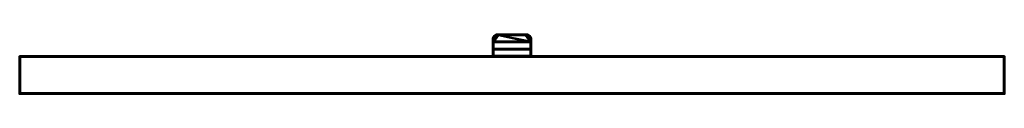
# Model space of a CAD drawing. Header units: millimetres. Extents: x -1875 to 2125, y -75 to 165.
import ezdxf

# ---------------------------------------------------------------- set-up
doc = ezdxf.new("R2010")
doc.units = ezdxf.units.MM
doc.layers.add('A-WALL', color=113, linetype='Continuous', lineweight=60)
doc.layers.add('E-LITE-EQPM', color=33, linetype='Continuous', lineweight=40)

# ---------------------------------------------------------------- blocks, each defined once
blk = doc.blocks.new('FamilyGeomCombination_6851-View 1')
at = {"layer": 'E-LITE-EQPM'}
mesh = blk.add_polyface(dxfattribs=at)
corners = [(49.5, 78, 1835), (200.5, 78, 1835), (200.5, 104.4, 1829.7), (49.5, 104.4, 1829.7), (180.5, 162, 1818), (69.5, 162, 1818), (65, 161.5, 1818.1), (60.8, 160, 1818.4), (57, 157.6, 1818.9), (53.9, 154.5, 1819.5), (51.5, 150.7, 1820.3), (50, 146.5, 1821.1), (49.5, 142, 1822), (49.5, 136.8, 1823.1), (200.5, 136.8, 1823.1), (200.5, 142, 1822), (200, 146.5, 1821.1), (198.5, 150.7, 1820.3), (196.1, 154.5, 1819.5), (193, 157.6, 1818.9), (189.2, 160, 1818.4), (185, 161.5, 1818.1)]
mesh.append_faces([[corners[k] for k in face] for face in [(3, 0, 1, 2)]])
mesh.append_faces([[corners[k] for k in face] for face in [(19, 4, 18)]], dxfattribs={"vtx0": -1, "vtx1": -1})
mesh.append_faces([[corners[k] for k in face] for face in [(14, 4, 5)]], dxfattribs={"vtx0": -1, "vtx2": -1})
mesh.append_faces([[corners[k] for k in face] for face in [(5, 12, 13, 14), (5, 8, 9, 10), (4, 16, 17, 18)]], dxfattribs={"vtx0": -1, "vtx3": -1})
mesh.append_faces([[corners[k] for k in face] for face in [(11, 12, 5, 10), (15, 16, 4, 14)]], dxfattribs={"vtx1": -1, "vtx2": -1})
mesh.append_faces([[corners[k] for k in face] for face in [(20, 21, 4, 19)]], dxfattribs={"vtx2": -1})
mesh.append_faces([[corners[k] for k in face] for face in [(5, 6, 7, 8)]], dxfattribs={"vtx3": -1})
mesh = blk.add_polyface(dxfattribs=at)
corners = [(200.5, 78, 1832), (49.5, 78, 1832), (49.5, 106.2, 1826.3), (200.5, 106.2, 1826.3), (69.5, 162, 1815), (180.5, 162, 1815), (185, 161.5, 1815.1), (189.2, 160, 1815.4), (193, 157.6, 1815.9), (196.1, 154.5, 1816.5), (198.5, 150.7, 1817.3), (200, 146.5, 1818.1), (200.5, 142, 1819), (200.5, 133.8, 1820.7), (49.5, 133.8, 1820.7), (49.5, 142, 1819), (50, 146.5, 1818.1), (51.5, 150.7, 1817.3), (53.9, 154.5, 1816.5), (57, 157.6, 1815.9), (60.8, 160, 1815.4), (65, 161.5, 1815.1)]
mesh.append_faces([[corners[k] for k in face] for face in [(2, 3, 0, 1)]])
mesh.append_faces([[corners[k] for k in face] for face in [(19, 4, 18), (14, 4, 13)]], dxfattribs={"vtx0": -1, "vtx1": -1})
mesh.append_faces([[corners[k] for k in face] for face in [(5, 12, 13, 4)]], dxfattribs={"vtx0": -1, "vtx2": -1})
mesh.append_faces([[corners[k] for k in face] for face in [(5, 8, 9, 10), (4, 16, 17, 18)]], dxfattribs={"vtx0": -1, "vtx3": -1})
mesh.append_faces([[corners[k] for k in face] for face in [(11, 12, 5, 10), (15, 16, 4, 14)]], dxfattribs={"vtx1": -1, "vtx2": -1})
mesh.append_faces([[corners[k] for k in face] for face in [(20, 21, 4, 19)]], dxfattribs={"vtx2": -1})
mesh.append_faces([[corners[k] for k in face] for face in [(5, 6, 7, 8)]], dxfattribs={"vtx3": -1})
mesh = blk.add_polyface(dxfattribs=at)
corners = [(69.5, 162, 1818), (69.5, 162, 1815), (65, 161.5, 1815.1), (60.8, 160, 1815.4), (57, 157.6, 1815.9), (53.9, 154.5, 1816.5), (51.5, 150.7, 1817.3), (50, 146.5, 1818.1), (49.5, 142, 1819), (49.5, 142, 1822), (50, 146.5, 1821.1), (51.5, 150.7, 1820.3), (53.9, 154.5, 1819.5), (57, 157.6, 1818.9), (60.8, 160, 1818.4), (65, 161.5, 1818.1)]
mesh.append_faces([[corners[k] for k in face] for face in [(10, 7, 8, 9)]], dxfattribs={"vtx0": -1})
mesh.append_faces([[corners[k] for k in face] for face in [(15, 2, 3, 14), (14, 3, 4, 13), (13, 4, 5, 12), (12, 5, 6, 11), (11, 6, 7, 10)]], dxfattribs={"vtx0": -1, "vtx2": -1})
mesh.append_faces([[corners[k] for k in face] for face in [(0, 1, 2, 15)]], dxfattribs={"vtx2": -1})
mesh = blk.add_polyface(dxfattribs=at)
corners = [(69.5, 162, 1818), (180.5, 162, 1818), (180.5, 162, 1815), (69.5, 162, 1815)]
mesh.append_faces([[corners[k] for k in face] for face in [(3, 0, 1, 2)]])
mesh = blk.add_polyface(dxfattribs=at)
corners = [(180.5, 162, 1815), (180.5, 162, 1818), (185, 161.5, 1818.1), (189.2, 160, 1818.4), (193, 157.6, 1818.9), (196.1, 154.5, 1819.5), (198.5, 150.7, 1820.3), (200, 146.5, 1821.1), (200.5, 142, 1822), (200.5, 142, 1819), (200, 146.5, 1818.1), (198.5, 150.7, 1817.3), (196.1, 154.5, 1816.5), (193, 157.6, 1815.9), (189.2, 160, 1815.4), (185, 161.5, 1815.1)]
mesh.append_faces([[corners[k] for k in face] for face in [(9, 10, 7, 8)]], dxfattribs={"vtx1": -1})
mesh.append_faces([[corners[k] for k in face] for face in [(10, 11, 6, 7), (11, 12, 5, 6), (4, 5, 12, 13), (13, 14, 3, 4), (14, 15, 2, 3)]], dxfattribs={"vtx1": -1, "vtx3": -1})
mesh.append_faces([[corners[k] for k in face] for face in [(15, 0, 1, 2)]], dxfattribs={"vtx3": -1})
mesh = blk.add_polyface(dxfattribs=at)
corners = [(49.5, 78, 1832), (49.5, 78, 1835), (49.5, 104.4, 1829.7), (49.5, 105, 1829.5), (49.5, 105.5, 1829.1), (49.5, 105.9, 1828.7), (49.5, 106.2, 1828.1), (49.5, 106.4, 1827.5), (49.5, 106.4, 1826.9), (49.5, 106.2, 1826.3), (49.5, 142, 1822), (49.5, 142, 1819), (49.5, 133.8, 1820.7), (49.5, 133.9, 1821.3), (49.5, 134.1, 1821.9), (49.5, 134.5, 1822.4), (49.5, 135, 1822.8), (49.5, 135.5, 1823), (49.5, 136.1, 1823.2), (49.5, 136.8, 1823.1)]
mesh.append_faces([[corners[k] for k in face] for face in [(9, 7, 8), (7, 5, 6), (5, 3, 4)]], dxfattribs={"vtx0": -1})
mesh.append_faces([[corners[k] for k in face] for face in [(3, 5, 7, 9)]], dxfattribs={"vtx0": -1, "vtx1": -1, "vtx2": -1, "vtx3": -1})
mesh.append_faces([[corners[k] for k in face] for face in [(10, 11, 19)]], dxfattribs={"vtx1": -1})
mesh.append_faces([[corners[k] for k in face] for face in [(12, 13, 19, 11), (13, 14, 19), (15, 16, 19, 14)]], dxfattribs={"vtx1": -1, "vtx2": -1})
mesh.append_faces([[corners[k] for k in face] for face in [(2, 3, 9, 0)]], dxfattribs={"vtx1": -1, "vtx3": -1})
mesh.append_faces([[corners[k] for k in face] for face in [(0, 1, 2), (17, 18, 19, 16)]], dxfattribs={"vtx2": -1})
mesh = blk.add_polyface(dxfattribs=at)
corners = [(200.5, 136.8, 1823.1), (49.5, 136.8, 1823.1), (49.5, 136.1, 1823.2), (49.5, 135.5, 1823), (49.5, 135, 1822.8), (49.5, 134.5, 1822.4), (49.5, 134.1, 1821.9), (49.5, 133.9, 1821.3), (49.5, 133.8, 1820.7), (200.5, 133.8, 1820.7), (200.5, 133.9, 1821.3), (200.5, 134.1, 1821.9), (200.5, 134.5, 1822.4), (200.5, 135, 1822.8), (200.5, 135.5, 1823), (200.5, 136.1, 1823.2)]
mesh.append_faces([[corners[k] for k in face] for face in [(9, 10, 7, 8)]], dxfattribs={"vtx1": -1})
mesh.append_faces([[corners[k] for k in face] for face in [(10, 11, 6, 7), (11, 12, 5, 6), (4, 5, 12, 13), (13, 14, 3, 4), (14, 15, 2, 3)]], dxfattribs={"vtx1": -1, "vtx3": -1})
mesh.append_faces([[corners[k] for k in face] for face in [(15, 0, 1, 2)]], dxfattribs={"vtx3": -1})
mesh = blk.add_polyface(dxfattribs=at)
corners = [(200.5, 78, 1835), (200.5, 78, 1832), (200.5, 106.2, 1826.3), (200.5, 106.4, 1826.9), (200.5, 106.4, 1827.5), (200.5, 106.2, 1828.1), (200.5, 105.9, 1828.7), (200.5, 105.5, 1829.1), (200.5, 105, 1829.5), (200.5, 104.4, 1829.7), (200.5, 142, 1819), (200.5, 142, 1822), (200.5, 136.8, 1823.1), (200.5, 136.1, 1823.2), (200.5, 135.5, 1823), (200.5, 135, 1822.8), (200.5, 134.5, 1822.4), (200.5, 134.1, 1821.9), (200.5, 133.9, 1821.3), (200.5, 133.8, 1820.7)]
mesh.append_faces([[corners[k] for k in face] for face in [(19, 14, 18)]], dxfattribs={"vtx0": -1, "vtx1": -1})
mesh.append_faces([[corners[k] for k in face] for face in [(9, 2, 3, 4)]], dxfattribs={"vtx0": -1, "vtx3": -1})
mesh.append_faces([[corners[k] for k in face] for face in [(17, 18, 16)]], dxfattribs={"vtx1": -1})
mesh.append_faces([[corners[k] for k in face] for face in [(5, 6, 9, 4)]], dxfattribs={"vtx1": -1, "vtx2": -1})
mesh.append_faces([[corners[k] for k in face] for face in [(7, 8, 9, 6), (10, 11, 12, 19)]], dxfattribs={"vtx2": -1})
mesh.append_faces([[corners[k] for k in face] for face in [(14, 15, 16, 18), (12, 13, 14, 19)]], dxfattribs={"vtx2": -1, "vtx3": -1})
mesh.append_faces([[corners[k] for k in face] for face in [(9, 0, 1, 2)]], dxfattribs={"vtx3": -1})
mesh = blk.add_polyface(dxfattribs=at)
corners = [(49.5, 104.4, 1829.7), (200.5, 104.4, 1829.7), (200.5, 105, 1829.5), (200.5, 105.5, 1829.1), (200.5, 105.9, 1828.7), (200.5, 106.2, 1828.1), (200.5, 106.4, 1827.5), (200.5, 106.4, 1826.9), (200.5, 106.2, 1826.3), (49.5, 106.2, 1826.3), (49.5, 106.4, 1826.9), (49.5, 106.4, 1827.5), (49.5, 106.2, 1828.1), (49.5, 105.9, 1828.7), (49.5, 105.5, 1829.1), (49.5, 105, 1829.5)]
mesh.append_faces([[corners[k] for k in face] for face in [(1, 2, 15, 0)]], dxfattribs={"vtx1": -1})
mesh.append_faces([[corners[k] for k in face] for face in [(2, 3, 14, 15), (3, 4, 13, 14), (12, 13, 4, 5), (5, 6, 11, 12), (6, 7, 10, 11)]], dxfattribs={"vtx1": -1, "vtx3": -1})
mesh.append_faces([[corners[k] for k in face] for face in [(7, 8, 9, 10)]], dxfattribs={"vtx3": -1})
mesh = blk.add_polyface(dxfattribs=at)
corners = [(49.5, 78, 1835), (49.5, 78, 1832), (200.5, 78, 1832), (200.5, 78, 1835)]
mesh.append_faces([[corners[k] for k in face] for face in [(3, 0, 1, 2)]])
blk = doc.blocks.new('FamilyGeomCombination_12237-View 1')
at = {"layer": 'E-LITE-EQPM'}
mesh = blk.add_polyface(dxfattribs=at)
corners = [(46.5, 75, 1835), (203.5, 75, 1835), (203.5, 145, 1835), (202.8, 150.2, 1835), (200.8, 155, 1835), (197.6, 159.1, 1835), (193.5, 162.3, 1835), (188.7, 164.3, 1835), (183.5, 165, 1835), (66.5, 165, 1835), (61.3, 164.3, 1835), (56.5, 162.3, 1835), (52.4, 159.1, 1835), (49.2, 155, 1835), (47.2, 150.2, 1835), (46.5, 145, 1835), (69.5, 162, 1835), (180.5, 162, 1835), (185.7, 161.3, 1835), (190.5, 159.3, 1835), (194.6, 156.1, 1835), (197.8, 152, 1835), (199.8, 147.2, 1835), (200.5, 142, 1835), (200.5, 78, 1835), (49.5, 78, 1835), (49.5, 142, 1835), (50.2, 147.2, 1835), (52.2, 152, 1835), (55.4, 156.1, 1835), (59.5, 159.3, 1835), (64.3, 161.3, 1835)]
mesh.append_faces([[corners[k] for k in face] for face in [(31, 10, 30), (23, 2, 22)]], dxfattribs={"vtx0": -1, "vtx1": -1})
mesh.append_faces([[corners[k] for k in face] for face in [(30, 10, 11, 29), (9, 16, 17, 8), (2, 23, 24, 1), (3, 21, 22, 2), (21, 3, 4, 20), (8, 17, 18, 7), (7, 18, 19, 6), (6, 19, 20)]], dxfattribs={"vtx0": -1, "vtx2": -1})
mesh.append_faces([[corners[k] for k in face] for face in [(29, 11, 12, 13)]], dxfattribs={"vtx0": -1, "vtx3": -1})
mesh.append_faces([[corners[k] for k in face] for face in [(26, 27, 15), (5, 6, 20, 4)]], dxfattribs={"vtx1": -1, "vtx2": -1})
mesh.append_faces([[corners[k] for k in face] for face in [(14, 15, 27, 28), (13, 14, 28, 29), (15, 0, 25, 26), (24, 25, 0, 1), (31, 16, 9, 10)]], dxfattribs={"vtx1": -1, "vtx3": -1})
mesh = blk.add_polyface(dxfattribs=at)
corners = [(46.5, 75, 1765), (46.5, 145, 1765), (47.2, 150.2, 1765), (49.2, 155, 1765), (52.4, 159.1, 1765), (56.5, 162.3, 1765), (61.3, 164.3, 1765), (66.5, 165, 1765), (183.5, 165, 1765), (188.7, 164.3, 1765), (193.5, 162.3, 1765), (197.6, 159.1, 1765), (200.8, 155, 1765), (202.8, 150.2, 1765), (203.5, 145, 1765), (203.5, 75, 1765), (69.5, 162, 1765), (64.3, 161.3, 1765), (59.5, 159.3, 1765), (55.4, 156.1, 1765), (52.2, 152, 1765), (50.2, 147.2, 1765), (49.5, 142, 1765), (49.5, 78, 1765), (200.5, 78, 1765), (200.5, 142, 1765), (199.8, 147.2, 1765), (197.8, 152, 1765), (194.6, 156.1, 1765), (190.5, 159.3, 1765), (185.7, 161.3, 1765), (180.5, 162, 1765)]
mesh.append_faces([[corners[k] for k in face] for face in [(30, 9, 29), (22, 1, 21)]], dxfattribs={"vtx0": -1, "vtx1": -1})
mesh.append_faces([[corners[k] for k in face] for face in [(29, 9, 10, 28), (8, 31, 16, 7), (1, 22, 23, 0), (2, 20, 21, 1), (20, 2, 3, 19), (7, 16, 17, 6), (6, 17, 18, 5), (5, 18, 19)]], dxfattribs={"vtx0": -1, "vtx2": -1})
mesh.append_faces([[corners[k] for k in face] for face in [(28, 10, 11, 12)]], dxfattribs={"vtx0": -1, "vtx3": -1})
mesh.append_faces([[corners[k] for k in face] for face in [(25, 26, 14), (4, 5, 19, 3)]], dxfattribs={"vtx1": -1, "vtx2": -1})
mesh.append_faces([[corners[k] for k in face] for face in [(13, 14, 26, 27), (12, 13, 27, 28), (14, 15, 24, 25), (23, 24, 15, 0), (30, 31, 8, 9)]], dxfattribs={"vtx1": -1, "vtx3": -1})
mesh = blk.add_polyface(dxfattribs=at)
corners = [(46.5, 145, 1835), (47.2, 150.2, 1835), (49.2, 155, 1835), (52.4, 159.1, 1835), (56.5, 162.3, 1835), (61.3, 164.3, 1835), (66.5, 165, 1835), (66.5, 165, 1765), (61.3, 164.3, 1765), (56.5, 162.3, 1765), (52.4, 159.1, 1765), (49.2, 155, 1765), (47.2, 150.2, 1765), (46.5, 145, 1765)]
mesh.append_faces([[corners[k] for k in face] for face in [(1, 12, 13, 0)]], dxfattribs={"vtx0": -1})
mesh.append_faces([[corners[k] for k in face] for face in [(5, 8, 9, 4), (4, 9, 10, 3), (2, 11, 12, 1), (11, 2, 3, 10)]], dxfattribs={"vtx0": -1, "vtx2": -1})
mesh.append_faces([[corners[k] for k in face] for face in [(6, 7, 8, 5)]], dxfattribs={"vtx2": -1})
mesh = blk.add_polyface(dxfattribs=at)
corners = [(69.5, 162, 1835), (64.3, 161.3, 1835), (59.5, 159.3, 1835), (55.4, 156.1, 1835), (52.2, 152, 1835), (50.2, 147.2, 1835), (49.5, 142, 1835), (49.5, 142, 1765), (50.2, 147.2, 1765), (52.2, 152, 1765), (55.4, 156.1, 1765), (59.5, 159.3, 1765), (64.3, 161.3, 1765), (69.5, 162, 1765)]
mesh.append_faces([[corners[k] for k in face] for face in [(0, 1, 12, 13)]], dxfattribs={"vtx1": -1})
mesh.append_faces([[corners[k] for k in face] for face in [(4, 5, 8, 9), (3, 4, 9, 10), (1, 2, 11, 12), (10, 11, 2, 3)]], dxfattribs={"vtx1": -1, "vtx3": -1})
mesh.append_faces([[corners[k] for k in face] for face in [(5, 6, 7, 8)]], dxfattribs={"vtx3": -1})
mesh = blk.add_polyface(dxfattribs=at)
corners = [(66.5, 165, 1835), (183.5, 165, 1835), (183.5, 165, 1765), (66.5, 165, 1765)]
mesh.append_faces([[corners[k] for k in face] for face in [(3, 0, 1, 2)]])
mesh = blk.add_polyface(dxfattribs=at)
corners = [(180.5, 162, 1835), (69.5, 162, 1835), (69.5, 162, 1765), (180.5, 162, 1765)]
mesh.append_faces([[corners[k] for k in face] for face in [(3, 0, 1, 2)]])
mesh = blk.add_polyface(dxfattribs=at)
corners = [(200.5, 142, 1835), (199.8, 147.2, 1835), (197.8, 152, 1835), (194.6, 156.1, 1835), (190.5, 159.3, 1835), (185.7, 161.3, 1835), (180.5, 162, 1835), (180.5, 162, 1765), (185.7, 161.3, 1765), (190.5, 159.3, 1765), (194.6, 156.1, 1765), (197.8, 152, 1765), (199.8, 147.2, 1765), (200.5, 142, 1765)]
mesh.append_faces([[corners[k] for k in face] for face in [(0, 1, 12, 13)]], dxfattribs={"vtx1": -1})
mesh.append_faces([[corners[k] for k in face] for face in [(4, 5, 8, 9), (3, 4, 9, 10), (1, 2, 11, 12), (10, 11, 2, 3)]], dxfattribs={"vtx1": -1, "vtx3": -1})
mesh.append_faces([[corners[k] for k in face] for face in [(5, 6, 7, 8)]], dxfattribs={"vtx3": -1})
mesh = blk.add_polyface(dxfattribs=at)
corners = [(183.5, 165, 1835), (188.7, 164.3, 1835), (193.5, 162.3, 1835), (197.6, 159.1, 1835), (200.8, 155, 1835), (202.8, 150.2, 1835), (203.5, 145, 1835), (203.5, 145, 1765), (202.8, 150.2, 1765), (200.8, 155, 1765), (197.6, 159.1, 1765), (193.5, 162.3, 1765), (188.7, 164.3, 1765), (183.5, 165, 1765)]
mesh.append_faces([[corners[k] for k in face] for face in [(1, 12, 13, 0)]], dxfattribs={"vtx0": -1})
mesh.append_faces([[corners[k] for k in face] for face in [(5, 8, 9, 4), (4, 9, 10, 3), (2, 11, 12, 1), (11, 2, 3, 10)]], dxfattribs={"vtx0": -1, "vtx2": -1})
mesh.append_faces([[corners[k] for k in face] for face in [(6, 7, 8, 5)]], dxfattribs={"vtx2": -1})
mesh = blk.add_polyface(dxfattribs=at)
corners = [(46.5, 75, 1835), (46.5, 145, 1835), (46.5, 145, 1765), (46.5, 75, 1765)]
mesh.append_faces([[corners[k] for k in face] for face in [(0, 1, 2, 3)]])
mesh = blk.add_polyface(dxfattribs=at)
corners = [(49.5, 142, 1835), (49.5, 78, 1835), (49.5, 78, 1765), (49.5, 142, 1765)]
mesh.append_faces([[corners[k] for k in face] for face in [(3, 0, 1, 2)]])
mesh = blk.add_polyface(dxfattribs=at)
corners = [(200.5, 78, 1835), (200.5, 142, 1835), (200.5, 142, 1765), (200.5, 78, 1765)]
mesh.append_faces([[corners[k] for k in face] for face in [(3, 0, 1, 2)]])
mesh = blk.add_polyface(dxfattribs=at)
corners = [(203.5, 145, 1835), (203.5, 75, 1835), (203.5, 75, 1765), (203.5, 145, 1765)]
mesh.append_faces([[corners[k] for k in face] for face in [(3, 0, 1, 2)]])
mesh = blk.add_polyface(dxfattribs=at)
corners = [(203.5, 75, 1835), (46.5, 75, 1835), (46.5, 75, 1765), (203.5, 75, 1765)]
mesh.append_faces([[corners[k] for k in face] for face in [(0, 1, 2, 3)]])
mesh = blk.add_polyface(dxfattribs=at)
corners = [(49.5, 78, 1835), (200.5, 78, 1835), (200.5, 78, 1765), (49.5, 78, 1765)]
mesh.append_faces([[corners[k] for k in face] for face in [(0, 1, 2, 3)]])
blk = doc.blocks.new('FamilyGeomCombination_12456-View 1')
at = {"layer": 'E-LITE-EQPM'}
mesh = blk.add_polyface(dxfattribs=at)
corners = [(69.5, 162, 1785), (69.5, 162, 1782), (65, 161.5, 1781.9), (60.8, 160, 1781.6), (57, 157.6, 1781.1), (53.9, 154.5, 1780.5), (51.5, 150.7, 1779.7), (50, 146.5, 1778.9), (49.5, 142, 1778), (49.5, 142, 1781), (50, 146.5, 1781.9), (51.5, 150.7, 1782.7), (53.9, 154.5, 1783.5), (57, 157.6, 1784.1), (60.8, 160, 1784.6), (65, 161.5, 1784.9)]
mesh.append_faces([[corners[k] for k in face] for face in [(1, 2, 15, 0)]], dxfattribs={"vtx1": -1})
mesh.append_faces([[corners[k] for k in face] for face in [(3, 4, 13, 14), (2, 3, 14, 15), (12, 13, 4, 5), (5, 6, 11, 12), (6, 7, 10, 11)]], dxfattribs={"vtx1": -1, "vtx3": -1})
mesh.append_faces([[corners[k] for k in face] for face in [(7, 8, 9, 10)]], dxfattribs={"vtx3": -1})
mesh = blk.add_polyface(dxfattribs=at)
corners = [(200.5, 78, 1765), (49.5, 78, 1765), (49.5, 104.4, 1770.3), (200.5, 104.4, 1770.3), (69.5, 162, 1782), (180.5, 162, 1782), (185, 161.5, 1781.9), (189.2, 160, 1781.6), (193, 157.6, 1781.1), (196.1, 154.5, 1780.5), (198.5, 150.7, 1779.7), (200, 146.5, 1778.9), (200.5, 142, 1778), (200.5, 136.8, 1776.9), (49.5, 136.8, 1776.9), (49.5, 142, 1778), (50, 146.5, 1778.9), (51.5, 150.7, 1779.7), (53.9, 154.5, 1780.5), (57, 157.6, 1781.1), (60.8, 160, 1781.6), (65, 161.5, 1781.9)]
mesh.append_faces([[corners[k] for k in face] for face in [(3, 0, 1, 2)]])
mesh.append_faces([[corners[k] for k in face] for face in [(19, 4, 18), (14, 4, 13)]], dxfattribs={"vtx0": -1, "vtx1": -1})
mesh.append_faces([[corners[k] for k in face] for face in [(5, 12, 13, 4)]], dxfattribs={"vtx0": -1, "vtx2": -1})
mesh.append_faces([[corners[k] for k in face] for face in [(5, 8, 9, 10), (4, 16, 17, 18)]], dxfattribs={"vtx0": -1, "vtx3": -1})
mesh.append_faces([[corners[k] for k in face] for face in [(11, 12, 5, 10), (15, 16, 4, 14)]], dxfattribs={"vtx1": -1, "vtx2": -1})
mesh.append_faces([[corners[k] for k in face] for face in [(20, 21, 4, 19)]], dxfattribs={"vtx2": -1})
mesh.append_faces([[corners[k] for k in face] for face in [(5, 6, 7, 8)]], dxfattribs={"vtx3": -1})
mesh = blk.add_polyface(dxfattribs=at)
corners = [(49.5, 78, 1768), (200.5, 78, 1768), (200.5, 106.2, 1773.7), (49.5, 106.2, 1773.7), (180.5, 162, 1785), (69.5, 162, 1785), (65, 161.5, 1784.9), (60.8, 160, 1784.6), (57, 157.6, 1784.1), (53.9, 154.5, 1783.5), (51.5, 150.7, 1782.7), (50, 146.5, 1781.9), (49.5, 142, 1781), (49.5, 133.8, 1779.3), (200.5, 133.8, 1779.3), (200.5, 142, 1781), (200, 146.5, 1781.9), (198.5, 150.7, 1782.7), (196.1, 154.5, 1783.5), (193, 157.6, 1784.1), (189.2, 160, 1784.6), (185, 161.5, 1784.9)]
mesh.append_faces([[corners[k] for k in face] for face in [(3, 0, 1, 2)]])
mesh.append_faces([[corners[k] for k in face] for face in [(19, 4, 18)]], dxfattribs={"vtx0": -1, "vtx1": -1})
mesh.append_faces([[corners[k] for k in face] for face in [(14, 4, 5)]], dxfattribs={"vtx0": -1, "vtx2": -1})
mesh.append_faces([[corners[k] for k in face] for face in [(5, 12, 13, 14), (5, 8, 9, 10), (4, 16, 17, 18)]], dxfattribs={"vtx0": -1, "vtx3": -1})
mesh.append_faces([[corners[k] for k in face] for face in [(11, 12, 5, 10), (15, 16, 4, 14)]], dxfattribs={"vtx1": -1, "vtx2": -1})
mesh.append_faces([[corners[k] for k in face] for face in [(20, 21, 4, 19)]], dxfattribs={"vtx2": -1})
mesh.append_faces([[corners[k] for k in face] for face in [(5, 6, 7, 8)]], dxfattribs={"vtx3": -1})
mesh = blk.add_polyface(dxfattribs=at)
corners = [(180.5, 162, 1782), (69.5, 162, 1782), (69.5, 162, 1785), (180.5, 162, 1785)]
mesh.append_faces([[corners[k] for k in face] for face in [(0, 1, 2, 3)]])
mesh = blk.add_polyface(dxfattribs=at)
corners = [(180.5, 162, 1782), (180.5, 162, 1785), (185, 161.5, 1784.9), (189.2, 160, 1784.6), (193, 157.6, 1784.1), (196.1, 154.5, 1783.5), (198.5, 150.7, 1782.7), (200, 146.5, 1781.9), (200.5, 142, 1781), (200.5, 142, 1778), (200, 146.5, 1778.9), (198.5, 150.7, 1779.7), (196.1, 154.5, 1780.5), (193, 157.6, 1781.1), (189.2, 160, 1781.6), (185, 161.5, 1781.9)]
mesh.append_faces([[corners[k] for k in face] for face in [(2, 15, 0, 1)]], dxfattribs={"vtx0": -1})
mesh.append_faces([[corners[k] for k in face] for face in [(6, 11, 12, 5), (7, 10, 11, 6), (5, 12, 13, 4), (4, 13, 14, 3), (3, 14, 15, 2)]], dxfattribs={"vtx0": -1, "vtx2": -1})
mesh.append_faces([[corners[k] for k in face] for face in [(8, 9, 10, 7)]], dxfattribs={"vtx2": -1})
mesh = blk.add_polyface(dxfattribs=at)
corners = [(49.5, 78, 1765), (49.5, 78, 1768), (49.5, 106.2, 1773.7), (49.5, 106.4, 1773.1), (49.5, 106.4, 1772.5), (49.5, 106.2, 1771.9), (49.5, 105.9, 1771.3), (49.5, 105.5, 1770.9), (49.5, 105, 1770.5), (49.5, 104.4, 1770.3), (49.5, 142, 1781), (49.5, 142, 1778), (49.5, 136.8, 1776.9), (49.5, 136.1, 1776.8), (49.5, 135.5, 1777), (49.5, 135, 1777.2), (49.5, 134.5, 1777.6), (49.5, 134.1, 1778.1), (49.5, 133.9, 1778.7), (49.5, 133.8, 1779.3)]
mesh.append_faces([[corners[k] for k in face] for face in [(12, 15, 16, 19)]], dxfattribs={"vtx0": -1, "vtx2": -1, "vtx3": -1})
mesh.append_faces([[corners[k] for k in face] for face in [(4, 5, 8, 3)]], dxfattribs={"vtx1": -1, "vtx2": -1})
mesh.append_faces([[corners[k] for k in face] for face in [(8, 9, 2, 3)]], dxfattribs={"vtx1": -1, "vtx3": -1})
mesh.append_faces([[corners[k] for k in face] for face in [(6, 7, 8, 5), (17, 18, 19, 16), (10, 11, 12, 19)]], dxfattribs={"vtx2": -1})
mesh.append_faces([[corners[k] for k in face] for face in [(9, 0, 1, 2), (12, 13, 14, 15)]], dxfattribs={"vtx3": -1})
mesh = blk.add_polyface(dxfattribs=at)
corners = [(49.5, 136.8, 1776.9), (200.5, 136.8, 1776.9), (200.5, 136.1, 1776.8), (200.5, 135.5, 1777), (200.5, 135, 1777.2), (200.5, 134.5, 1777.6), (200.5, 134.1, 1778.1), (200.5, 133.9, 1778.7), (200.5, 133.8, 1779.3), (49.5, 133.8, 1779.3), (49.5, 133.9, 1778.7), (49.5, 134.1, 1778.1), (49.5, 134.5, 1777.6), (49.5, 135, 1777.2), (49.5, 135.5, 1777), (49.5, 136.1, 1776.8)]
mesh.append_faces([[corners[k] for k in face] for face in [(1, 2, 15, 0)]], dxfattribs={"vtx1": -1})
mesh.append_faces([[corners[k] for k in face] for face in [(2, 3, 14, 15), (3, 4, 13, 14), (12, 13, 4, 5), (5, 6, 11, 12), (6, 7, 10, 11)]], dxfattribs={"vtx1": -1, "vtx3": -1})
mesh.append_faces([[corners[k] for k in face] for face in [(7, 8, 9, 10)]], dxfattribs={"vtx3": -1})
mesh = blk.add_polyface(dxfattribs=at)
corners = [(200.5, 78, 1768), (200.5, 78, 1765), (200.5, 104.4, 1770.3), (200.5, 105, 1770.5), (200.5, 105.5, 1770.9), (200.5, 105.9, 1771.3), (200.5, 106.2, 1771.9), (200.5, 106.4, 1772.5), (200.5, 106.4, 1773.1), (200.5, 106.2, 1773.7), (200.5, 142, 1778), (200.5, 142, 1781), (200.5, 133.8, 1779.3), (200.5, 133.9, 1778.7), (200.5, 134.1, 1778.1), (200.5, 134.5, 1777.6), (200.5, 135, 1777.2), (200.5, 135.5, 1777), (200.5, 136.1, 1776.8), (200.5, 136.8, 1776.9)]
mesh.append_faces([[corners[k] for k in face] for face in [(8, 6, 7), (5, 3, 4), (15, 12, 13, 14)]], dxfattribs={"vtx0": -1})
mesh.append_faces([[corners[k] for k in face] for face in [(3, 8, 9, 2)]], dxfattribs={"vtx0": -1, "vtx2": -1})
mesh.append_faces([[corners[k] for k in face] for face in [(3, 5, 6, 8)]], dxfattribs={"vtx0": -1, "vtx2": -1, "vtx3": -1})
mesh.append_faces([[corners[k] for k in face] for face in [(18, 19, 12, 15)]], dxfattribs={"vtx1": -1, "vtx2": -1, "vtx3": -1})
mesh.append_faces([[corners[k] for k in face] for face in [(0, 1, 2, 9)]], dxfattribs={"vtx2": -1})
mesh.append_faces([[corners[k] for k in face] for face in [(19, 10, 11, 12), (15, 16, 17, 18)]], dxfattribs={"vtx3": -1})
mesh = blk.add_polyface(dxfattribs=at)
corners = [(200.5, 104.4, 1770.3), (49.5, 104.4, 1770.3), (49.5, 105, 1770.5), (49.5, 105.5, 1770.9), (49.5, 105.9, 1771.3), (49.5, 106.2, 1771.9), (49.5, 106.4, 1772.5), (49.5, 106.4, 1773.1), (49.5, 106.2, 1773.7), (200.5, 106.2, 1773.7), (200.5, 106.4, 1773.1), (200.5, 106.4, 1772.5), (200.5, 106.2, 1771.9), (200.5, 105.9, 1771.3), (200.5, 105.5, 1770.9), (200.5, 105, 1770.5)]
mesh.append_faces([[corners[k] for k in face] for face in [(9, 10, 7, 8)]], dxfattribs={"vtx1": -1})
mesh.append_faces([[corners[k] for k in face] for face in [(11, 12, 5, 6), (10, 11, 6, 7), (4, 5, 12, 13), (13, 14, 3, 4), (14, 15, 2, 3)]], dxfattribs={"vtx1": -1, "vtx3": -1})
mesh.append_faces([[corners[k] for k in face] for face in [(15, 0, 1, 2)]], dxfattribs={"vtx3": -1})
mesh = blk.add_polyface(dxfattribs=at)
corners = [(49.5, 78, 1765), (200.5, 78, 1765), (200.5, 78, 1768), (49.5, 78, 1768)]
mesh.append_faces([[corners[k] for k in face] for face in [(0, 1, 2, 3)]])

msp = doc.modelspace()

# ---------------------------------------------------------------- block references
at = {"layer": 'E-LITE-EQPM'}
for name in ['FamilyGeomCombination_12237-View 1', 'FamilyGeomCombination_6851-View 1', 'FamilyGeomCombination_12456-View 1']:
    msp.add_blockref(name, (0, 0), dxfattribs=at)

# ---------------------------------------------------------------- meshes
at = {"layer": 'A-WALL'}
mesh = msp.add_polyface(dxfattribs=at)
corners = [(-1875, 75), (-1875, 75, 3000), (2125, 75, 3000), (2125, 75)]
mesh.append_faces([[corners[k] for k in face] for face in [(2, 3, 0, 1)]])
mesh = msp.add_polyface(dxfattribs=at)
corners = [(2125, -75), (-1875, -75), (-1875, 75), (2125, 75)]
mesh.append_faces([[corners[k] for k in face] for face in [(0, 1, 2, 3)]])
mesh = msp.add_polyface(dxfattribs=at)
corners = [(-1875, -75, 3000), (2125, -75, 3000), (2125, 75, 3000), (-1875, 75, 3000)]
mesh.append_faces([[corners[k] for k in face] for face in [(0, 1, 2, 3)]])
mesh = msp.add_polyface(dxfattribs=at)
corners = [(-1875, -75), (-1875, -75, 3000), (-1875, 75, 3000), (-1875, 75)]
mesh.append_faces([[corners[k] for k in face] for face in [(0, 1, 2, 3)]])
mesh = msp.add_polyface(dxfattribs=at)
corners = [(2125, -75, 3000), (2125, -75), (2125, 75), (2125, 75, 3000)]
mesh.append_faces([[corners[k] for k in face] for face in [(0, 1, 2, 3)]])
mesh = msp.add_polyface(dxfattribs=at)
corners = [(-1875, -75), (2125, -75), (2125, -75, 3000), (-1875, -75, 3000)]
mesh.append_faces([[corners[k] for k in face] for face in [(3, 0, 1, 2)]])
at = {"layer": 'E-LITE-EQPM'}
mesh = msp.add_polyface(dxfattribs=at)
corners = [(49.5, 136.8, 1823.1), (49.5, 136.1, 1823.2), (49.5, 135.5, 1823), (49.5, 135, 1822.8), (49.5, 134.5, 1822.4), (49.5, 134.1, 1821.9), (49.5, 133.9, 1821.3), (49.5, 133.8, 1820.7), (49.5, 106.2, 1826.3), (49.5, 106.4, 1826.9), (49.5, 106.4, 1827.5), (49.5, 106.2, 1828.1), (49.5, 105.9, 1828.7), (49.5, 105.5, 1829.1), (49.5, 105, 1829.5), (49.5, 104.4, 1829.7), (49.5, 133.8, 1779.3), (49.5, 133.9, 1778.7), (49.5, 134.1, 1778.1), (49.5, 134.5, 1777.6), (49.5, 135, 1777.2), (49.5, 135.5, 1777), (49.5, 136.1, 1776.8), (49.5, 136.8, 1776.9), (49.5, 104.4, 1770.3), (49.5, 105, 1770.5), (49.5, 105.5, 1770.9), (49.5, 105.9, 1771.3), (49.5, 106.2, 1771.9), (49.5, 106.4, 1772.5), (49.5, 106.4, 1773.1), (49.5, 106.2, 1773.7)]
mesh.append_faces([[corners[k] for k in face] for face in [(25, 22, 23, 24)]], dxfattribs={"vtx0": -1})
mesh.append_faces([[corners[k] for k in face] for face in [(26, 22, 25)]], dxfattribs={"vtx0": -1, "vtx1": -1})
mesh.append_faces([[corners[k] for k in face] for face in [(0, 1, 14, 15), (16, 17, 31)]], dxfattribs={"vtx1": -1})
mesh.append_faces([[corners[k] for k in face] for face in [(4, 5, 10, 11), (5, 6, 9, 10), (2, 3, 12, 13), (1, 2, 13, 14), (3, 4, 11, 12), (20, 21, 27, 28), (21, 22, 26, 27), (18, 19, 29, 30), (17, 18, 30, 31), (19, 20, 28, 29)]], dxfattribs={"vtx1": -1, "vtx3": -1})
mesh.append_faces([[corners[k] for k in face] for face in [(6, 7, 8, 9)]], dxfattribs={"vtx3": -1})
mesh = msp.add_polyface(dxfattribs=at)
corners = [(49.5, 133.8, 1820.7), (49.5, 133.9, 1821.3), (49.5, 134.1, 1821.9), (49.5, 134.5, 1822.4), (49.5, 135, 1822.8), (49.5, 135.5, 1823), (49.5, 136.1, 1823.2), (49.5, 136.8, 1823.1), (200.5, 136.8, 1823.1), (200.5, 136.1, 1823.2), (200.5, 135.5, 1823), (200.5, 135, 1822.8), (200.5, 134.5, 1822.4), (200.5, 134.1, 1821.9), (200.5, 133.9, 1821.3), (200.5, 133.8, 1820.7)]
mesh.append_faces([[corners[k] for k in face] for face in [(9, 6, 7, 8)]], dxfattribs={"vtx0": -1})
mesh.append_faces([[corners[k] for k in face] for face in [(10, 5, 6, 9), (11, 4, 5, 10), (4, 11, 12, 3), (13, 2, 3, 12), (14, 1, 2, 13)]], dxfattribs={"vtx0": -1, "vtx2": -1})
mesh.append_faces([[corners[k] for k in face] for face in [(15, 0, 1, 14)]], dxfattribs={"vtx2": -1})
mesh = msp.add_polyface(dxfattribs=at)
corners = [(49.5, 136.8, 1823.1), (49.5, 104.4, 1829.7), (200.5, 104.4, 1829.7), (200.5, 136.8, 1823.1)]
mesh.append_faces([[corners[k] for k in face] for face in [(3, 0, 1, 2)]])
mesh = msp.add_polyface(dxfattribs=at)
corners = [(49.5, 136.8, 1776.9), (49.5, 136.1, 1776.8), (49.5, 135.5, 1777), (49.5, 135, 1777.2), (49.5, 134.5, 1777.6), (49.5, 134.1, 1778.1), (49.5, 133.9, 1778.7), (49.5, 133.8, 1779.3), (200.5, 133.8, 1779.3), (200.5, 133.9, 1778.7), (200.5, 134.1, 1778.1), (200.5, 134.5, 1777.6), (200.5, 135, 1777.2), (200.5, 135.5, 1777), (200.5, 136.1, 1776.8), (200.5, 136.8, 1776.9)]
mesh.append_faces([[corners[k] for k in face] for face in [(0, 1, 14, 15)]], dxfattribs={"vtx1": -1})
mesh.append_faces([[corners[k] for k in face] for face in [(5, 6, 9, 10), (4, 5, 10, 11), (3, 4, 11, 12), (2, 3, 12, 13), (1, 2, 13, 14)]], dxfattribs={"vtx1": -1, "vtx3": -1})
mesh.append_faces([[corners[k] for k in face] for face in [(6, 7, 8, 9)]], dxfattribs={"vtx3": -1})
mesh = msp.add_polyface(dxfattribs=at)
corners = [(49.5, 104.4, 1770.3), (49.5, 136.8, 1776.9), (200.5, 136.8, 1776.9), (200.5, 104.4, 1770.3)]
mesh.append_faces([[corners[k] for k in face] for face in [(3, 0, 1, 2)]])
mesh = msp.add_polyface(dxfattribs=at)
corners = [(49.5, 106.2, 1826.3), (49.5, 133.8, 1820.7), (200.5, 133.8, 1820.7), (200.5, 106.2, 1826.3)]
mesh.append_faces([[corners[k] for k in face] for face in [(3, 0, 1, 2)]])
mesh = msp.add_polyface(dxfattribs=at)
corners = [(49.5, 133.8, 1779.3), (49.5, 106.2, 1773.7), (200.5, 106.2, 1773.7), (200.5, 133.8, 1779.3)]
mesh.append_faces([[corners[k] for k in face] for face in [(0, 1, 2, 3)]])
mesh = msp.add_polyface(dxfattribs=at)
corners = [(200.5, 136.8, 1823.1), (200.5, 104.4, 1829.7), (200.5, 105, 1829.5), (200.5, 105.5, 1829.1), (200.5, 105.9, 1828.7), (200.5, 106.2, 1828.1), (200.5, 106.4, 1827.5), (200.5, 106.4, 1826.9), (200.5, 106.2, 1826.3), (200.5, 133.8, 1820.7), (200.5, 133.9, 1821.3), (200.5, 134.1, 1821.9), (200.5, 134.5, 1822.4), (200.5, 135, 1822.8), (200.5, 135.5, 1823), (200.5, 136.1, 1823.2), (200.5, 133.8, 1779.3), (200.5, 106.2, 1773.7), (200.5, 106.4, 1773.1), (200.5, 106.4, 1772.5), (200.5, 106.2, 1771.9), (200.5, 105.9, 1771.3), (200.5, 105.5, 1770.9), (200.5, 105, 1770.5), (200.5, 104.4, 1770.3), (200.5, 136.8, 1776.9), (200.5, 136.1, 1776.8), (200.5, 135.5, 1777), (200.5, 135, 1777.2), (200.5, 134.5, 1777.6), (200.5, 134.1, 1778.1), (200.5, 133.9, 1778.7)]
mesh.append_faces([[corners[k] for k in face] for face in [(10, 7, 8, 9)]], dxfattribs={"vtx0": -1})
mesh.append_faces([[corners[k] for k in face] for face in [(1, 2, 0), (17, 18, 31, 16)]], dxfattribs={"vtx1": -1})
mesh.append_faces([[corners[k] for k in face] for face in [(10, 11, 7)]], dxfattribs={"vtx1": -1, "vtx2": -1})
mesh.append_faces([[corners[k] for k in face] for face in [(6, 7, 11, 12), (5, 6, 12, 13), (3, 4, 14, 15), (2, 3, 15, 0), (4, 5, 13, 14), (21, 22, 27, 28), (22, 23, 26, 27), (18, 19, 30, 31), (19, 20, 29, 30), (20, 21, 28, 29)]], dxfattribs={"vtx1": -1, "vtx3": -1})
mesh.append_faces([[corners[k] for k in face] for face in [(23, 24, 25, 26)]], dxfattribs={"vtx3": -1})
mesh = msp.add_polyface(dxfattribs=at)
corners = [(49.5, 104.4, 1829.7), (49.5, 105, 1829.5), (49.5, 105.5, 1829.1), (49.5, 105.9, 1828.7), (49.5, 106.2, 1828.1), (49.5, 106.4, 1827.5), (49.5, 106.4, 1826.9), (49.5, 106.2, 1826.3), (200.5, 106.2, 1826.3), (200.5, 106.4, 1826.9), (200.5, 106.4, 1827.5), (200.5, 106.2, 1828.1), (200.5, 105.9, 1828.7), (200.5, 105.5, 1829.1), (200.5, 105, 1829.5), (200.5, 104.4, 1829.7)]
mesh.append_faces([[corners[k] for k in face] for face in [(9, 6, 7, 8)]], dxfattribs={"vtx0": -1})
mesh.append_faces([[corners[k] for k in face] for face in [(10, 5, 6, 9), (11, 4, 5, 10), (4, 11, 12, 3), (13, 2, 3, 12), (14, 1, 2, 13)]], dxfattribs={"vtx0": -1, "vtx2": -1})
mesh.append_faces([[corners[k] for k in face] for face in [(15, 0, 1, 14)]], dxfattribs={"vtx2": -1})
mesh = msp.add_polyface(dxfattribs=at)
corners = [(49.5, 106.2, 1773.7), (49.5, 106.4, 1773.1), (49.5, 106.4, 1772.5), (49.5, 106.2, 1771.9), (49.5, 105.9, 1771.3), (49.5, 105.5, 1770.9), (49.5, 105, 1770.5), (49.5, 104.4, 1770.3), (200.5, 104.4, 1770.3), (200.5, 105, 1770.5), (200.5, 105.5, 1770.9), (200.5, 105.9, 1771.3), (200.5, 106.2, 1771.9), (200.5, 106.4, 1772.5), (200.5, 106.4, 1773.1), (200.5, 106.2, 1773.7)]
mesh.append_faces([[corners[k] for k in face] for face in [(0, 1, 14, 15)]], dxfattribs={"vtx1": -1})
mesh.append_faces([[corners[k] for k in face] for face in [(5, 6, 9, 10), (4, 5, 10, 11), (3, 4, 11, 12), (2, 3, 12, 13), (1, 2, 13, 14)]], dxfattribs={"vtx1": -1, "vtx3": -1})
mesh.append_faces([[corners[k] for k in face] for face in [(6, 7, 8, 9)]], dxfattribs={"vtx3": -1})

doc.saveas('drawing.dxf')
